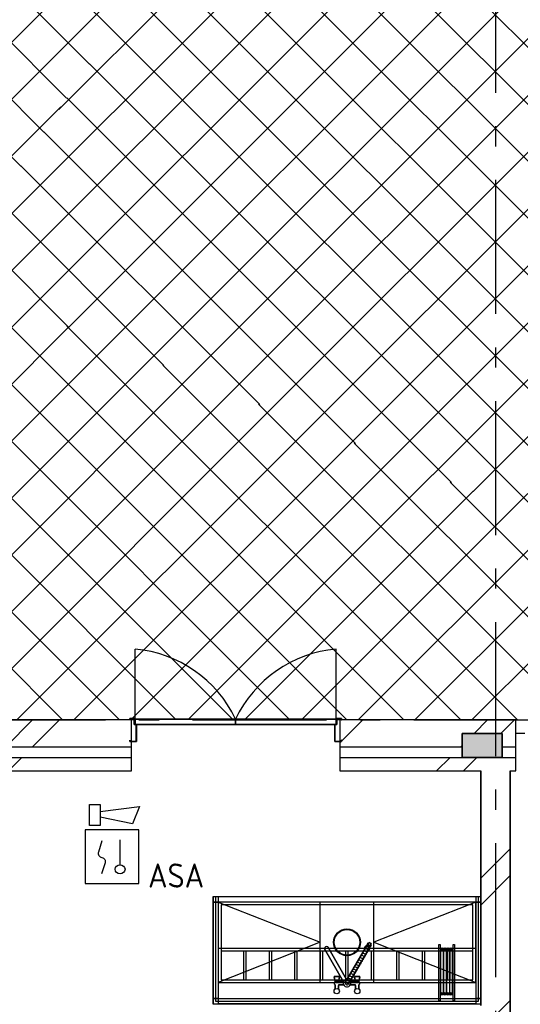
# Model space of a CAD drawing. Header units: millimetres. Extents: x -285236 to 84130, y -470 to 79511.
# Tile 155 of 192: x -8923 to -5188, y 56960 to 64309. Entities that reach past the tile are written whole.
import ezdxf
from ezdxf.enums import TextEntityAlignment as Align

# ---------------------------------------------------------------- set-up
doc = ezdxf.new("R2010")
doc.units = ezdxf.units.MM
doc.linetypes.add('NLRS_stramien', pattern=[1650, 1000, -250, 150, -250])
doc.layers.add('EL6511--', color=3, linetype='Continuous')
doc.layers.add('XREF', color=254, linetype='Continuous')
doc.styles.add('STABICAD-018', font='ISOCP.SHX', dxfattribs={"height": 180})
pattern_1 = [(45, (-29374, 17038.6), (-565.685, 565.685), []), (45, (-29174, 17038.6), (-565.685, 565.685), [])]

# ---------------------------------------------------------------- blocks, each defined once
blk = doc.blocks.new('VB655IS2')
at = {"color": 0, "linetype": 'Continuous'}
blk.add_lwpolyline([(-1.667, 2.333), (-1.667, 3.909), (-0.89, 3.909), (-0.89, 2.333)], close=True, dxfattribs=at)
blk.add_lwpolyline([(-0.89, 3.371), (2.061, 3.756), (1.543, 2.449), (-0.89, 2.948)], dxfattribs=at)
blk = doc.blocks.new('*U140')
at = {"color": 0, "linetype": 'Continuous'}
for p, q in [((-2, 2), (-2, -2)), ((2, 2), (-2, 2)), ((2, -2), (2, 2)), ((0.605, -0.604), (0.605, 1.267)), ((-2, -2), (2, -2))]:
    blk.add_line(p, q, dxfattribs=at)
blk.add_lwpolyline([(-0.748, 1.188), (-1.011, 0.35, 0.457698), (-0.759, -0.056, -0.462378), (-0.514, -0.46), (-0.78, -1.266)], format="xyb", dxfattribs=at)
blk.add_ellipse((0.605, -0.933), major_axis=(0.367, 0), ratio=0.909091, dxfattribs=at)
at = {"color": 0, "linetype": 'Continuous', "lineweight": 100}
blk.add_blockref('VB655IS2', (0, 0), dxfattribs=at)
at = {"color": 0, "linetype": 'Continuous', "style": 'STABICAD-018'}
for tag, p in [('CODING1', (0.435, 11.731)), ('CODING2', (0.709, 9.271)), ('ARTICLECODE', (2.213, 7.029)), ('FIREPROTECTION_PANEL', (2.213, 4.719)), ('FIREPROTECTION_ZONE', (1.704, 2.423)), ('FIREPROTECTION_HARDWARENUMBER', (13.458, 0.267))]:
    blk.add_attdef(tag, text='', height=1.8, dxfattribs=at).set_placement(p, align=Align.MIDDLE)
blk.add_attdef('TEXT1', (3.529, -3.381), '', height=1.8, dxfattribs=at)

msp = doc.modelspace()

# ---------------------------------------------------------------- hatches: boundary and pattern name
at = {"layer": 'XREF', "lineweight": 9}
h = msp.add_hatch(dxfattribs=at)
h.set_pattern_fill('FP_259', color=256, style=0, pattern_type=2)
h.set_pattern_definition([(44.996, (-29775.27, 17050.63), (-212.1295, 212.0921), []), (135.006, (-29775.27, 17050.63), (-212.1299, -212.1073), [])])
h.paths.add_polyline_path([(-9472.1304, 62387.6047), (-2194.1357, 73194.6441), (-12920.1945, 73194.6441), (-21772.227, 72228.9468), (-9547.8856, 62448.2166)])
h = msp.add_hatch(dxfattribs=at)
h.set_pattern_fill('FP_256', color=256, style=0, pattern_type=2)
h.set_pattern_definition([(44.996, (-29770.8, 17046.4), (-212.1294, 212.129), []), (135, (-29770.8, 17046.4), (-212.1293, -212.0994), [])])
h.paths.add_polyline_path([(-1343.6184, 59082.6047), (-1343.6184, 73194.6441), (-2194.1357, 73194.6441), (-9472.1304, 62387.6047), (-1356.1106, 59087.6839)])
h = msp.add_hatch(dxfattribs=at)
h.set_pattern_fill('FP_117', color=256, style=0, pattern_type=2)
h.set_pattern_definition([(45, (-29773.96, 17038.63), (-212.132, 212.132), []), (135, (-29773.96, 17038.63), (-212.132, -212.132), [])])
h.paths.add_polyline_path([(-4107.1304, 59082.6047), (-3358.6304, 59082.6047), (-3358.6304, 59094.1047), (-3323.6304, 59094.1047), (-3323.6304, 59082.6047), (-3318.6304, 59082.6047), (-3318.6304, 59089.1047), (-1618.6304, 59089.1047), (-1618.6304, 59082.6047), (-1613.6304, 59082.6047), (-1613.6304, 59094.1047), (-1578.6304, 59094.1047), (-1578.6304, 59082.6047), (-1343.6184, 59082.6047), (-9472.1304, 62387.6047), (-9472.1304, 59082.6047), (-8102.1304, 59082.6047), (-8102.1304, 59094.1047), (-8067.1304, 59094.1047), (-8067.1304, 59082.6047), (-8062.1304, 59082.6047), (-8062.1304, 59089.1047), (-6562.1304, 59089.1047), (-6562.1304, 59082.6047), (-6557.1304, 59082.6047), (-6557.1304, 59094.1047), (-6522.1304, 59094.1047), (-6522.1304, 59082.6047), (-4221.1304, 59082.6047)])
h.paths.add_polyline_path([(-8068.6304, 59082.6047), (-8068.6304, 59092.6047), (-8100.6304, 59092.6047), (-8100.6304, 59082.6047), (-8078.6304, 59082.6047)])
h.paths.add_polyline_path([(-6555.6304, 59082.6047), (-6523.6304, 59082.6047), (-6523.6304, 59092.6047), (-6555.6304, 59092.6047)])
h.paths.add_polyline_path([(-1580.1304, 59082.6047), (-1580.1304, 59092.6047), (-1612.1304, 59092.6047), (-1612.1304, 59082.6047), (-1591.1304, 59082.6047)])
h.paths.add_polyline_path([(-3325.1304, 59082.6047), (-3325.1304, 59092.6047), (-3357.1304, 59092.6047), (-3357.1304, 59082.6047), (-3335.1304, 59082.6047)])
h = msp.add_hatch(dxfattribs=at)
h.set_pattern_fill('FP_8', color=256, angle=45, style=0, pattern_type=2)
h.set_pattern_definition(pattern_1)
h.paths.add_polyline_path([(-9608.2656, 58882.6047), (-9522.1304, 58882.6047), (-9522.1304, 58982.6047), (-9222.1304, 58982.6047), (-9222.1304, 58882.6047), (-8089.6304, 58882.6047), (-8089.6304, 59082.6047), (-9672.1304, 59082.6047), (-9672.1304, 58882.6047), (-9612.1304, 58882.6047)])
h.paths.add_polyline_path([(-1372.1304, 58882.6047), (-1372.1304, 58982.6047), (-1342.1304, 58982.6047), (-1342.1304, 59082.6047), (-1591.1304, 59082.6047), (-1591.1304, 58882.6047), (-1374.3821, 58882.6047)])
h.paths.add_polyline_path([(-5221.1304, 58882.6047), (-5221.1304, 59082.6047), (-6534.6304, 59082.6047), (-6534.6304, 58882.6047), (-5622.1304, 58882.6047), (-5622.1304, 58982.6047), (-5322.1304, 58982.6047), (-5322.1304, 58882.6047), (-5262.1304, 58882.6047)])
h.paths.add_polyline_path([(-3461.8181, 58882.6047), (-3346.1304, 58882.6047), (-3346.1304, 59082.6047), (-4107.1304, 59082.6047), (-4107.1304, 58882.6047), (-3481.1304, 58882.6047)])
at = {"layer": 'XREF'}
msp.add_hatch(color=256, dxfattribs=at).paths.add_polyline_path([(-5322.1304, 58802.6047), (-5322.1304, 58982.6047), (-5622.1304, 58982.6047), (-5622.1304, 58802.6047)])
at = {"layer": 'XREF', "lineweight": 9}
h = msp.add_hatch(dxfattribs=at)
h.set_pattern_fill('FP_8', color=256, angle=45, style=0, pattern_type=2)
h.set_pattern_definition(pattern_1)
h.paths.add_polyline_path([(-1591.1304, 58702.6047), (-1342.1304, 58702.6047), (-1342.1304, 58802.6047), (-1591.1304, 58802.6047)])
h.paths.add_polyline_path([(-3461.8181, 58702.6047), (-3346.1304, 58702.6047), (-3346.1304, 58802.6047), (-4107.1304, 58802.6047), (-4107.1304, 58702.6047), (-3481.1304, 58702.6047)])
h.paths.add_polyline_path([(-6534.6304, 58702.6047), (-5221.1304, 58702.6047), (-5221.1304, 58802.6047), (-6534.6304, 58802.6047)])
h.paths.add_polyline_path([(-9602.1304, 58702.6047), (-9517.3923, 58702.6047), (-9493.097, 58721.247), (-9454.8096, 58737.1062), (-9413.722, 58742.5155), (-9372.6345, 58737.1062), (-9334.347, 58721.247), (-9310.0518, 58702.6047), (-8089.6304, 58702.6047), (-8089.6304, 58802.6047), (-9672.1304, 58802.6047), (-9672.1304, 58702.6047)])
h = msp.add_hatch(dxfattribs=at)
h.set_pattern_fill('FP_6', color=256, angle=45, style=0, pattern_type=2)
h.set_pattern_definition([(45, (-29374, 17038.6), (-565.685, 565.685), []), (45, (-29174, 17038.6), (-565.685, 565.685), [])])
h.paths.add_polyline_path([(-5262.1304, 51052.6047), (-5262.1304, 55472.6047), (-5482.1304, 55472.6047), (-5482.1304, 51052.6047)])
h.paths.add_polyline_path([(-5262.1304, 56472.6047), (-5262.1304, 58702.6047), (-5482.1304, 58702.6047), (-5482.1304, 56472.6047)])

# ---------------------------------------------------------------- linework, layer by layer
at = {"layer": 'XREF', "linetype": 'NLRS_stramien'}
for p, q in [((-5372.1304, 77962.7572), (-5372.1304, 8370.0218)), ((-47232.6128, 59082.6047), (64223.889, 59082.6047))]:
    msp.add_line(p, q, dxfattribs=at)
at = {"layer": 'XREF'}
for p, q in [((-8062.1304, 59089.1047), (-8062.1304, 59611.4217)), ((-6562.1304, 59089.1047), (-6562.1304, 59611.4217)), ((-8089.6304, 59082.6047), (-9472.1304, 59082.6047)), ((-8089.6304, 58702.6047), (-8089.6304, 59082.6047)), ((-8068.6304, 59082.6047), (-8089.6304, 59082.6047)), ((-8062.1304, 59082.6047), (-8067.1304, 59082.6047)), ((-6557.1304, 59082.6047), (-6562.1304, 59082.6047)), ((-6534.6304, 59082.6047), (-6555.6304, 59082.6047)), ((-5221.1304, 59082.6047), (-6534.6304, 59082.6047)), ((-6534.6304, 59082.6047), (-6534.6304, 58702.6047)), ((-5221.1304, 58702.6047), (-5221.1304, 59082.6047)), ((-5221.1304, 59082.6047), (-5154.1304, 59082.6047)), ((-5221.1304, 58982.6047), (-5221.1304, 59082.6047)), ((-5154.1304, 58982.6047), (-5221.1304, 58982.6047)), ((-9310.0518, 58702.6047), (-8089.6304, 58702.6047)), ((-6534.6304, 58702.6047), (-5482.1304, 58702.6047)), ((-5262.1304, 58702.6047), (-5221.1304, 58702.6047)), ((-6680.6655, 57123.3297), (-6680.6655, 57723.3297)), ((-6280.6655, 57123.3297), (-6280.6655, 57723.3297)), ((-6379.5273, 57328.5834), (-6345.6924, 57316.8334)), ((-6369.6797, 57345.642), (-6335.8447, 57333.892)), ((-6359.832, 57362.6987), (-6325.997, 57350.9487)), ((-6349.9843, 57379.7553), (-6316.1484, 57368.0053)), ((-6428.8144, 57243.3061), (-6394.8926, 57231.5268)), ((-6418.9218, 57260.3481), (-6385.0869, 57248.5981)), ((-6409.0722, 57277.4116), (-6375.2373, 57265.6616)), ((-6399.2226, 57294.4702), (-6365.3877, 57282.7202)), ((-6389.375, 57311.5268), (-6355.54, 57299.7768)), ((-6468.1621, 57175.061), (-6434.3271, 57163.311)), ((-6458.3144, 57192.1196), (-6424.4795, 57180.3696)), ((-6448.4668, 57209.1762), (-6414.6318, 57197.4262)), ((-6438.6172, 57226.2348), (-6404.7822, 57214.4848)), ((-6497.707, 57123.8901), (-6463.872, 57112.1401)), ((-6487.8574, 57140.9477), (-6454.0224, 57129.1987)), ((-6478.0097, 57158.0043), (-6447.1426, 57147.2846))]:
    msp.add_line(p, q, dxfattribs=at)
at = {"layer": 'XREF', "lineweight": 35}
for p, q in [((-8067.1304, 59094.1047), (-8102.1304, 59094.1047)), ((-8102.1304, 59094.1047), (-8102.1304, 59082.6047)), ((-8102.1304, 59082.6047), (-8100.6304, 59082.6047)), ((-8100.6304, 59082.6047), (-8100.6304, 59092.6047)), ((-8100.6304, 59092.6047), (-8068.6304, 59092.6047)), ((-8068.6304, 59092.6047), (-8068.6304, 59047.6047)), ((-8067.1304, 59049.1047), (-8067.1304, 59094.1047)), ((-7312.1304, 59089.1047), (-8062.1304, 59089.1047)), ((-8062.1304, 59089.1047), (-8062.1304, 59049.1047)), ((-6562.1304, 59089.1047), (-7312.1304, 59089.1047)), ((-7312.1304, 59089.1047), (-7312.1304, 59049.1047)), ((-7312.1304, 59049.1047), (-7312.1304, 59089.1047)), ((-6562.1304, 59049.1047), (-6562.1304, 59089.1047)), ((-6522.1304, 59094.1047), (-6557.1304, 59094.1047)), ((-6557.1304, 59094.1047), (-6557.1304, 59049.1047)), ((-6555.6304, 59047.6047), (-6555.6304, 59092.6047)), ((-6555.6304, 59092.6047), (-6523.6304, 59092.6047)), ((-6523.6304, 59092.6047), (-6523.6304, 59082.6047)), ((-6523.6304, 59082.6047), (-6522.1304, 59082.6047)), ((-6522.1304, 59082.6047), (-6522.1304, 59094.1047)), ((-8068.6304, 59047.6047), (-8053.6304, 59047.6047)), ((-8052.1304, 59049.1047), (-8067.1304, 59049.1047)), ((-8062.1304, 59049.1047), (-7312.1304, 59049.1047)), ((-8053.6304, 59047.6047), (-8053.6304, 58922.6047)), ((-8052.1304, 58921.1047), (-8052.1304, 59049.1047)), ((-7312.1304, 59049.1047), (-6562.1304, 59049.1047)), ((-6557.1304, 59049.1047), (-6572.1304, 59049.1047)), ((-6572.1304, 59049.1047), (-6572.1304, 58921.1047)), ((-6570.6304, 58922.6047), (-6570.6304, 59047.6047)), ((-6570.6304, 59047.6047), (-6555.6304, 59047.6047)), ((-8100.6304, 58932.6047), (-8102.1304, 58932.6047)), ((-8102.1304, 58932.6047), (-8102.1304, 58921.1047)), ((-8100.6304, 58922.6047), (-8100.6304, 58932.6047)), ((-6522.1304, 58932.6047), (-6523.6304, 58932.6047)), ((-6523.6304, 58932.6047), (-6523.6304, 58922.6047)), ((-6522.1304, 58921.1047), (-6522.1304, 58932.6047)), ((-5322.1304, 58982.6047), (-5622.1304, 58982.6047)), ((-5622.1304, 58982.6047), (-5622.1304, 58802.6047)), ((-5322.1304, 58802.6047), (-5322.1304, 58982.6047)), ((-8102.1304, 58921.1047), (-8052.1304, 58921.1047)), ((-8053.6304, 58922.6047), (-8100.6304, 58922.6047)), ((-6572.1304, 58921.1047), (-6522.1304, 58921.1047)), ((-6523.6304, 58922.6047), (-6570.6304, 58922.6047)), ((-5622.1304, 58802.6047), (-5322.1304, 58802.6047)), ((-5482.1304, 58702.6047), (-5482.1304, 56952.6047)), ((-5262.1304, 56472.6047), (-5262.1304, 58702.6047))]:
    msp.add_line(p, q, dxfattribs=at)
at = {"layer": 'XREF', "lineweight": 25}
for p, q in [((-9222.1304, 58882.6047), (-8089.6304, 58882.6047)), ((-6534.6304, 58882.6047), (-5622.1304, 58882.6047)), ((-5322.1304, 58882.6047), (-5221.1304, 58882.6047)), ((-9222.1304, 58802.6047), (-8089.6304, 58802.6047)), ((-6534.6304, 58802.6047), (-5622.1304, 58802.6047)), ((-5322.1304, 58802.6047), (-5221.1304, 58802.6047))]:
    msp.add_line(p, q, dxfattribs=at)
at = {"layer": 'XREF', "flags": 128}
for points in [[(-5482.1304, 57763.3297), (-7480.6655, 57763.3297), (-7480.6655, 56963.3297), (-5482.1304, 56963.3297)], [(-7440.6655, 57723.3297), (-6680.6655, 57423.3297), (-7440.6655, 57123.3297)], [(-5520.6655, 57723.3297), (-6280.6655, 57423.3297), (-5520.6655, 57123.3297)], [(-6506.4853, 57128.56), (-6648.6972, 57374.8784), (-6506.4853, 57128.56), (-6648.6972, 57374.8784), (-6506.4843, 57128.562)], [(-6345.4228, 57378.1704), (-6341.6211, 57384.7553), (-6345.4218, 57378.1723), (-6493.1465, 57122.3071), (-6345.4218, 57378.1723)], [(-6569.872, 57131.2112), (-6505.2888, 57131.2112), (-6569.872, 57131.2112), (-6576.6962, 57166.1282), (-6569.872, 57131.2122)], [(-6391.4717, 57131.2112), (-6456.0548, 57131.2112), (-6391.4715, 57131.2112), (-6384.6473, 57166.1282), (-6391.4715, 57131.2112)]]:
    msp.add_lwpolyline(points, dxfattribs=at)
at = {"layer": 'XREF', "linetype": 'Continuous', "flags": 128}
for points in [[(-7438.5195, 57763.3297), (-7478.5195, 57763.3297), (-7478.5195, 57723.3297), (-7438.5195, 57723.3297)], [(-7438.5195, 57723.3297), (-7478.5195, 57723.3297), (-7478.5195, 57003.2955), (-7438.5195, 57003.2955)]]:
    msp.add_lwpolyline(points, close=True, dxfattribs=at)
at = {"layer": 'XREF', "flags": 128}
for points in [[(-5500.6655, 57763.3297), (-7460.6655, 57763.3297), (-7460.6655, 56983.3297), (-5500.6655, 56983.3297)], [(-5520.6655, 57723.3297), (-7440.6655, 57723.3297), (-7440.6655, 57123.3297), (-5520.6655, 57123.3297)], [(-5540.6655, 57703.3297), (-7420.6655, 57703.3297), (-7420.6655, 57143.3297), (-5540.6655, 57143.3297)], [(-6484.1484, 57145.9916), (-6624.3926, 57388.9096), (-6484.1465, 57145.9926), (-6624.3926, 57388.9096)], [(-6334.4834, 57397.7182), (-6323.9912, 57415.8911), (-6319.6611, 57413.3911), (-6323.9912, 57415.8911)], [(-6326.0976, 57402.2426), (-6314.8701, 57421.6889), (-6326.0976, 57402.2426), (-6312.2412, 57394.2426), (-6301.0136, 57413.6889), (-6314.8701, 57421.6889), (-6301.0136, 57413.6889), (-6312.2412, 57394.2426)], [(-6305.8047, 57405.3911), (-6301.4746, 57402.8911), (-6311.9668, 57384.7182), (-6301.4746, 57402.8911)], [(-5794.3614, 57407.386), (-5784.3614, 57407.386), (-5784.3614, 56987.386), (-5794.3614, 56987.386)], [(-5689.3614, 57407.386), (-5679.3614, 57407.386), (-5679.3614, 56987.386), (-5689.3614, 56987.386)], [(-5520.6655, 57377.3947), (-7440.6655, 57377.3947), (-7440.6655, 57123.3297), (-5520.6655, 57123.3297)], [(-5540.6655, 57357.3947), (-7420.6655, 57357.3947), (-7420.6655, 57143.3297), (-5540.6655, 57143.3297)], [(-7231.997, 57357.3947), (-7251.997, 57357.3947), (-7251.997, 57143.3297), (-7231.997, 57143.3297)], [(-7041.8491, 57357.3947), (-7061.8491, 57357.3947), (-7061.8491, 57143.3297), (-7041.8491, 57143.3297)], [(-6851.7011, 57357.3947), (-6871.7011, 57357.3947), (-6871.7011, 57143.3297), (-6851.7011, 57143.3297)], [(-6661.5532, 57357.3947), (-6681.5532, 57357.3947), (-6681.5532, 57143.3297), (-6661.5532, 57143.3297)], [(-6471.4052, 57357.3947), (-6491.4052, 57357.3947), (-6491.4052, 57143.3297), (-6471.4052, 57143.3297)], [(-6468.7148, 57113.8217), (-6320.9902, 57369.687)], [(-6339.2822, 57383.4047), (-6321.9619, 57373.4047)], [(-6281.2573, 57357.3947), (-6301.2573, 57357.3947), (-6301.2573, 57143.3297), (-6281.2573, 57143.3297)], [(-6091.1093, 57357.3947), (-6111.1093, 57357.3947), (-6111.1093, 57143.3297), (-6091.1093, 57143.3297)], [(-5900.9614, 57357.3947), (-5920.9614, 57357.3947), (-5920.9614, 57143.3297), (-5900.9614, 57143.3297)], [(-5781.2405, 57372.2079), (-5762.0853, 57372.2079), (-5762.0853, 57038.6936), (-5781.2405, 57038.6936)], [(-5758.8655, 57371.1973), (-5739.6412, 57371.1973), (-5739.6412, 57038.1424), (-5758.8655, 57038.1424)], [(-5735.7963, 57371.1973), (-5716.572, 57371.1973), (-5716.572, 57038.1424), (-5735.7963, 57038.1424)], [(-5710.8134, 57357.3947), (-5730.8134, 57357.3947), (-5730.8134, 57143.3297), (-5710.8134, 57143.3297)], [(-5714.0088, 57371.1973), (-5694.8005, 57371.1973), (-5694.8005, 57038.6968), (-5714.0088, 57038.6968)], [(-6574.7334, 57168.5112), (-6539.6021, 57168.5112)], [(-6386.6103, 57168.5112), (-6421.7416, 57168.5112)], [(-6569.872, 57073.9612), (-6569.872, 57107.0162)], [(-6544.4716, 57073.9612), (-6544.4716, 57101.8112)], [(-6537.6392, 57166.1272), (-6544.4715, 57131.2112)], [(-6540.4717, 57105.8102), (-6505.2888, 57105.8102)], [(-6420.872, 57105.8102), (-6456.0548, 57105.8102)], [(-6423.7045, 57166.1272), (-6416.8723, 57131.2112)], [(-6416.8721, 57073.9612), (-6416.8721, 57101.8112)], [(-6391.4717, 57073.9612), (-6391.4717, 57107.0162)]]:
    msp.add_lwpolyline(points, close=True, dxfattribs=at)
at = {"layer": 'XREF', "linetype": 'Continuous', "flags": 128}
for points in [[(-5482.1304, 57763.3297), (-5520.6655, 57763.3297), (-5520.6655, 57723.3297), (-5482.1304, 57723.3297)], [(-5482.1304, 57723.3297), (-5520.6655, 57723.3297), (-5520.6655, 57003.2955), (-5482.1304, 57003.2955)], [(-5520.6655, 57003.3297), (-5520.6655, 56963.3297), (-7438.5195, 56963.3297), (-7438.5195, 57003.2955), (-7478.5195, 57003.2955), (-7478.5195, 56963.2955), (-7438.5195, 56963.2955), (-7438.5195, 57003.2955), (-5520.6655, 57003.2955)], [(-5482.1304, 57003.2955), (-5520.6655, 57003.2955), (-5520.6655, 56963.2955), (-5482.1304, 56963.2955)]]:
    msp.add_lwpolyline(points, dxfattribs=at)
at = {"layer": 'XREF'}
for centre, radius in [((-6480.6655, 57423.3297), 100), ((-6480.6655, 57423.3297), 95), ((-5771.6816, 57371.1973), 9.6121), ((-5749.2533, 57371.1973), 9.6121), ((-5726.1842, 57371.1973), 9.6121), ((-5704.3967, 57371.1973), 9.6121), ((-6557.1718, 57058.5112), 20), ((-6557.1718, 57058.5112), 20), ((-6404.1719, 57058.5112), 20), ((-6404.1719, 57058.5112), 20), ((-5771.6816, 57038.1424), 9.6121), ((-5749.2533, 57038.1424), 9.6121), ((-5726.1842, 57038.1424), 9.6121), ((-5704.3967, 57038.1424), 9.6121)]:
    msp.add_circle(centre, radius, dxfattribs=at)
for centre, radius, start, end in [((-8144.5805, 58693.4062), 921.7106, 25.4237011, 84.86783961), ((-6479.6802, 58693.4062), 921.7106, 95.13216039, 154.5762989), ((-6633.3554, 57376.3647), 15.4157, 54.45927429, 185.54077148), ((-6633.3554, 57376.3647), 15.4157, 54.45927429, 185.54077148), ((-6633.3545, 57376.3666), 15.4157, 54.45927429, 185.54077148), ((-6633.3545, 57376.3666), 15.4157, 54.45927429, 185.54077148), ((-6330.623, 57378.4047), 19.6941, 280.15533447, 199.84390259), ((-6330.623, 57378.4047), 19.6941, 280.15533447, 199.84390259), ((-6330.623, 57378.4047), 12.6998, 317.29122925, 150), ((-6330.623, 57378.4047), 12.6998, 317.29122925, 150), ((-6574.7334, 57166.5112), 2, 89.9999, 191.0563), ((-6574.7334, 57166.5112), 2, 89.9999, 191.0563), ((-6539.6021, 57166.5112), 2, 348.9296, 89.9999), ((-6539.6021, 57166.5112), 2, 348.9296, 89.9999), ((-6421.7416, 57166.5112), 2, 89.9999, 191.0706), ((-6421.7416, 57166.5112), 2, 89.9999, 191.0706), ((-6386.6103, 57166.5112), 2, 348.9438, 89.9999), ((-6386.6103, 57166.5112), 2, 348.9438, 89.9999), ((-6564.4716, 57118.5112), 12.7002, 89.9999, 244.8349), ((-6564.4716, 57118.5112), 12.7002, 89.9999, 244.8349), ((-6540.4717, 57101.8112), 4, 89.9999, 180), ((-6540.4717, 57101.8112), 4, 89.9999, 180), ((-6480.6718, 57118.5112), 27.7001, 90.289, 32.7110585), ((-6480.6718, 57118.5112), 27.7001, 90.289, 32.7110585), ((-6480.6718, 57118.5112), 12.7002, 163.14022827, 240), ((-6480.6718, 57118.5112), 12.7002, 163.14022827, 240), ((-6480.6718, 57118.5112), 12.7, 163.13823772, 242.9998), ((-6480.6718, 57118.5112), 12.7, 163.13823772, 242.9998), ((-6480.6718, 57118.5112), 12.7002, 150, 151.82208252), ((-6480.6718, 57118.5112), 12.7002, 150, 151.82208252), ((-6480.6718, 57118.5112), 12.7002, 239.99998474, 338.55905151), ((-6480.6718, 57118.5112), 12.7002, 239.99998474, 338.55905151), ((-6480.6718, 57118.5112), 12.6999, 242.9998, 338.56017581), ((-6480.6718, 57118.5112), 12.6999, 242.9998, 338.56017581), ((-6480.6718, 57118.5112), 27.7001, 87.29207972, 90), ((-6480.6718, 57118.5112), 27.7001, 87.29207972, 90), ((-6420.872, 57101.8112), 4, 0.0001, 89.9999), ((-6420.872, 57101.8112), 4, 0.0001, 89.9999), ((-6396.8721, 57118.5112), 12.7, 295.1652, 89.9999), ((-6396.8721, 57118.5112), 12.7, 295.1652, 89.9999)]:
    msp.add_arc(centre, radius, start, end, dxfattribs=at)

# ---------------------------------------------------------------- block references
at = {"layer": 'EL6511--', "linetype": 'Continuous', "lineweight": 100}
ref = msp.add_blockref('*U140', (-8234.2116, 58061.5438), dxfattribs=dict(at, xscale=100, yscale=100, zscale=100))
ref.add_attrib('TEXT1', 'ASA', dxfattribs={"layer": '0', "color": 1, "linetype": 'Continuous', "lineweight": 100, "height": 180, "style": 'STABICAD-018'}).set_placement((-7755.7124, 57921.3738), align=Align.MIDDLE)

doc.saveas('drawing.dxf')
